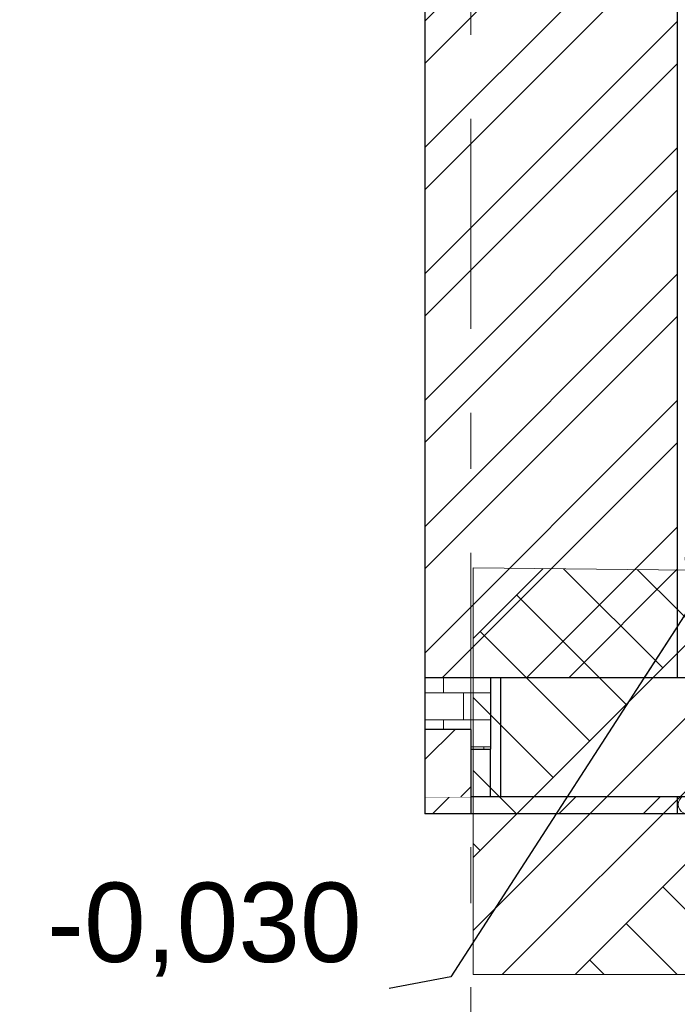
# Model space of a CAD drawing. Header units: millimetres. Extents: x -15683 to 202647, y -7448 to 20513.
# Tile 2 of 114: x -15683 to -14027, y -1122 to 1357. Entities that reach past the tile are written whole.
import ezdxf
from ezdxf.enums import TextEntityAlignment as Align

# ---------------------------------------------------------------- set-up
doc = ezdxf.new("R2010")
doc.units = ezdxf.units.MM
doc.header["$MEASUREMENT"] = 0
doc.set_wipeout_variables(frame=1)
doc.linetypes.add('Wipeout_Contour', pattern=[1000, 0, -1000])
doc.linetypes.add('Штрих-Штриховая', pattern=[1093.611073, 529.166651, -211.666656, 141.111112, -211.666656])
for name, color, linetype, lineweight in [('2D - Общий_Ном._пера__2', 8, 'Continuous', 15), ('2D - Общий_Ном._пера__74', 255, 'Continuous', 0), ('Конструктив - Стены Внутренние несущие_Ном._пера__102', 254, 'Continuous', 5), ('Конструктив - Стены Внутренние несущие_Ном._пера__21', 7, 'Continuous', 30), ('Конструктив - Стены Несущие_Ном._пера__101', 253, 'Continuous', 5), ('Конструктив - Стены Несущие_Ном._пера__21', 7, 'Continuous', 30), ('Размер - Отметка Уровня_Ном._пера__1', 7, 'Continuous', 15), ('Элемент Модели - Оси_Ном._пера__1', 7, 'Continuous', 15), ('Элемент Модели - Оси_Ном._пера__2', 8, 'Continuous', 15)]:
    doc.layers.add(name, color=color, linetype=linetype, lineweight=lineweight)
for name, color, linetype in [('Конструктив - Перекрытия', 7, 'Continuous'), ('Конструктив - Стены Внутренние несущие', 7, 'Continuous'), ('Конструктив - Стены Несущие', 7, 'Continuous'), ('Элемент Модели - Оси', 7, 'Continuous')]:
    doc.layers.add(name, color=color, linetype=linetype)
doc.layers.add('Конструктив - Перекрытия_Ном._пера__170', color=7, linetype='Continuous', lineweight=5, true_color=0x9f9f00)
doc.layers.add('Конструктив - Перекрытия_Ном._пера__29', color=7, linetype='Continuous', lineweight=30, true_color=0x3dad99)
doc.styles.add('СГЕНЕРИР_СТИЛЬ_1', font='arial.ttf')
doc.dimstyles.new('СГЕНЕРИР_СТИЛЬ__3', dxfattribs={"dimtxt": 0.18, "dimasz": 364.8, "dimexe": 0.18, "dimexo": 0.0625, "dimgap": 0, "dimtad": 0, "dimtih": 1, "dimtoh": 1, "dimdec": 4, "dimzin": 0, "dimdsep": 46, "dimcen": 0.09, "dimadec": 0, "dimazin": 0, "dimtfac": 1, "dimtdec": 4, "dimtmove": 0, "dimatfit": 3, "dimldrblk": 'ARROWHEAD_11', "dimfxl": 1, "dimtolj": 1, "dimtzin": 0, "dimarcsym": 0})
pattern_1 = [(45, (0, 0), (-159.099, 159.099), []), (45, (-53.03, 53.03), (-159.099, 159.099), [])]

# ---------------------------------------------------------------- blocks, each defined once
blk = doc.blocks.new('Элемент Разреза_1_1')
at = {"color": 254, "linetype": 'Wipeout_Contour', "lineweight": 0, "ltscale": 58401.920722}
blk.add_wipeout([(-14662.8, 3850), (-14662.8, -300), (-14027.2, -300), (-14027.2, 3850)], dxfattribs=at).dxf.layer = 'Конструктив - Стены Несущие'
at = {"layer": 'Конструктив - Стены Несущие_Ном._пера__101', "linetype": 'Continuous', "lineweight": 5}
h = blk.add_hatch(dxfattribs=at)
h.set_pattern_fill('КИРПИЧ_01_0001', color=253, style=0, pattern_type=2)
h.set_pattern_definition(pattern_1)
h.paths.add_polyline_path([(-14662.8, 3850), (-14662.8, -300), (-14027.2, -300), (-14027.2, 3850)])
at = {"layer": 'Конструктив - Стены Несущие_Ном._пера__21', "color": 7, "linetype": 'Continuous', "lineweight": 30}
blk.add_line((-14662.8, 3410), (-14662.8, -300), dxfattribs=at)
at = {"color": 254, "linetype": 'Wipeout_Contour', "lineweight": 0, "ltscale": 56956.200414}
blk.add_wipeout([(-14027.2, 3850), (-14027.2, -300), (-13927.2, -300), (-13927.2, 3850)], dxfattribs=at).dxf.layer = 'Конструктив - Стены Несущие'
at = {"layer": 'Конструктив - Стены Несущие_Ном._пера__21', "color": 7, "linetype": 'Continuous', "lineweight": 30}
for p, q in [((-14027.2, 3850), (-14027.2, -300)), ((-14027.2, -300), (-14662.8, -300)), ((-13927.2, -300), (-14027.2, -300))]:
    blk.add_line(p, q, dxfattribs=at)
blk = doc.blocks.new('Элемент Разреза_2_1')
at = {"layer": 'Конструктив - Стены Несущие_Ном._пера__21', "color": 7, "linetype": 'Continuous', "lineweight": 30}
blk.add_line((-14472.2, -300), (-14472.2, -600), dxfattribs=at)
blk = doc.blocks.new('*X16')
at = {"layer": 'Конструктив - Стены Внутренние несущие_Ном._пера__102', "color": 254, "linetype": 'Continuous', "lineweight": 5}
for p, q in [((-14616, -338.3), (-14616, -300)), ((-14616, -338.3), (-14662.8, -338.3)), ((-14497.2, -338.3), (-14616, -338.3)), ((-14565.3, -406), (-14565.3, -338.3)), ((-14616, -406), (-14662.8, -406)), ((-14497.2, -406), (-14616, -406)), ((-14616, -430), (-14616, -406)), ((-14497.2, -473.7), (-14547.2, -473.7)), ((-14514.5, -480), (-14514.5, -473.7))]:
    blk.add_line(p, q, dxfattribs=at)
blk = doc.blocks.new('*X17')
at = {"layer": 'Конструктив - Стены Внутренние несущие_Ном._пера__102', "color": 254, "linetype": 'Continuous', "lineweight": 5}
for p, q in [((-14616, -338.3), (-14616, -300)), ((-14616, -338.3), (-14662.8, -338.3)), ((-14497.2, -338.3), (-14616, -338.3)), ((-14565.3, -406), (-14565.3, -338.3)), ((-14616, -406), (-14662.8, -406)), ((-14497.2, -406), (-14616, -406)), ((-14616, -430), (-14616, -406)), ((-14497.2, -473.7), (-14547.2, -473.7)), ((-14514.5, -480), (-14514.5, -473.7))]:
    blk.add_line(p, q, dxfattribs=at)
blk = doc.blocks.new('Элемент Разреза_14_1')
at = {"layer": 'Конструктив - Стены Внутренние несущие_Ном._пера__21', "color": 7, "linetype": 'Continuous', "lineweight": 30}
blk.add_line((-14662.8, -300), (-14662.8, -430), dxfattribs=at)
at = {"layer": 'Конструктив - Стены Внутренние несущие', "lineweight": 0}
for name in ['*X16', '*X17']:
    blk.add_blockref(name, (0, 0), dxfattribs=at)
blk = doc.blocks.new('Элемент Разреза_28_1')
at = {"layer": 'Конструктив - Стены Несущие_Ном._пера__21', "color": 7, "linetype": 'Continuous', "lineweight": 30}
blk.add_line((-14497.2, -300), (-14497.2, -480), dxfattribs=at)
blk = doc.blocks.new('*X33')
at = {"layer": 'Конструктив - Стены Несущие_Ном._пера__101', "color": 253, "linetype": 'Continuous', "lineweight": 5}
for p, q in [((-14023.9, -612.5), (-14024.8, -619)), ((-14024.8, -619), (-14023.9, -625.6)), ((-14021.2, -606.5), (-14023.9, -612.5)), ((-14017.1, -601.5), (-14021.2, -606.5)), ((-14014.9, -600), (-14017.1, -601.5)), ((-13967.7, -614.3), (-13986.7, -600)), ((-13967.7, -614.3), (-13955.5, -619)), ((-13955.5, -619.1), (-13967.7, -623.8)), ((-13955.5, -619), (-13942.7, -616.5)), ((-13942.7, -621.6), (-13955.5, -619.1)), ((-13942.7, -616.5), (-13933.1, -607.8)), ((-13933.1, -607.8), (-13930.9, -600)), ((-14023.9, -625.6), (-14021.2, -631.6)), ((-14021.2, -631.6), (-14017.1, -636.6)), ((-14017.1, -636.6), (-14011.6, -640.3)), ((-14011.6, -640.3), (-14005.4, -642.4)), ((-14005.4, -642.4), (-13998.9, -642.8)), ((-13998.9, -642.8), (-13992.5, -641.3)), ((-13992.5, -641.3), (-13986.7, -638.1)), ((-13967.7, -623.8), (-13986.7, -638.1)), ((-13933.1, -630.3), (-13942.7, -621.6)), ((-13929.6, -642.9), (-13933.1, -630.3)), ((-13929.6, -642.9), (-13929.6, -642.9))]:
    blk.add_line(p, q, dxfattribs=at)
blk = doc.blocks.new('Элемент Разреза_29_1')
at = {"color": 254, "linetype": 'Wipeout_Contour', "lineweight": 0, "ltscale": 57433.787002}
blk.add_wipeout([(-14662.8, -600), (-14662.8, -642.9), (-14027.2, -642.9), (-14027.2, -600)], dxfattribs=at).dxf.layer = 'Конструктив - Стены Несущие'
at = {"color": 254, "linetype": 'Wipeout_Contour', "lineweight": 0, "ltscale": 55744.245773}
blk.add_wipeout([(-13927.2, -642.9), (-13917.2, -642.9), (-13917.2, -600), (-13927.2, -600)], dxfattribs=at).dxf.layer = 'Конструктив - Стены Несущие'
at = {"layer": 'Конструктив - Стены Несущие_Ном._пера__101', "linetype": 'Continuous', "lineweight": 5}
h = blk.add_hatch(dxfattribs=at)
h.set_pattern_fill('КИРПИЧ_01_0001', color=253, style=0, pattern_type=2)
h.set_pattern_definition(pattern_1)
h.paths.add_polyline_path([(-14662.8, -600), (-14662.8, -642.9), (-14027.2, -642.9), (-14027.2, -600)])
h = blk.add_hatch(dxfattribs=at)
h.set_pattern_fill('ШТУКАТУРКА__ГИПС_01_0001', color=253, style=0, pattern_type=2)
h.set_pattern_definition([(45, (0, 350), (-111.3693, 111.3693), [0, -105, 0, -157.5]), (110, (350, 350), (148.0016, 53.8682), [0, -77, 0, -133])])
h.paths.add_polyline_path([(-13927.2, -642.9), (-13917.2, -642.9), (-13917.2, -600), (-13927.2, -600)])
at = {"color": 254, "linetype": 'Wipeout_Contour', "lineweight": 0, "ltscale": 55964.027931}
blk.add_wipeout([(-14027.2, -600), (-14027.2, -642.9), (-13927.2, -642.9), (-13927.2, -600)], dxfattribs=at).dxf.layer = 'Конструктив - Стены Несущие'
at = {"layer": 'Конструктив - Стены Несущие_Ном._пера__21', "color": 7, "linetype": 'Continuous', "lineweight": 30}
for p, q in [((-14027.2, -600), (-14662.8, -600)), ((-14027.2, -600), (-14027.2, -642.9)), ((-13927.2, -600), (-14027.2, -600)), ((-13927.2, -600), (-13927.2, -642.9)), ((-13917.2, -600), (-13927.2, -600)), ((-13917.2, -600), (-13917.2, -642.9)), ((-14027.2, -642.9), (-14547.2, -642.9)), ((-13927.2, -642.9), (-14027.2, -642.9)), ((-13917.2, -642.9), (-13927.2, -642.9))]:
    blk.add_line(p, q, dxfattribs=at)
at = {"layer": 'Конструктив - Стены Несущие', "lineweight": 0}
blk.add_blockref('*X33', (0, 0), dxfattribs=at)
blk = doc.blocks.new('Элемент Разреза_30_1')
at = {"layer": 'Конструктив - Перекрытия_Ном._пера__29', "color": 135, "linetype": 'Continuous', "lineweight": 30, "true_color": 0x3dad99}
blk.add_line((-14547.2, -642.9), (-14662.8, -642.9), dxfattribs=at)
at = {"color": 254, "linetype": 'Wipeout_Contour', "lineweight": 0, "ltscale": 58457.173678}
blk.add_wipeout([(-14662.8, -430), (-14662.8, -600), (-14547.2, -600), (-14547.2, -430)], dxfattribs=at).dxf.layer = 'Конструктив - Перекрытия'
at = {"layer": 'Конструктив - Перекрытия_Ном._пера__170', "linetype": 'Continuous', "lineweight": 5, "true_color": 0x9f9f00}
h = blk.add_hatch(dxfattribs=at)
h.set_pattern_fill('ЖЕЛЕЗОБЕТОН_0001', color=54, style=0, pattern_type=2)
h.set_pattern_definition([(45, (0, 0), (-183.8478, 183.8478), []), (45, (-91.92, 91.92), (-183.8478, 183.8478), [195, -65, 0, -65])])
h.paths.add_polyline_path([(-14662.8, -430), (-14662.8, -600), (-14547.2, -600), (-14547.2, -430)])
at = {"layer": 'Конструктив - Перекрытия_Ном._пера__29', "color": 135, "linetype": 'Continuous', "lineweight": 30, "true_color": 0x3dad99}
for p, q in [((-14662.8, -430), (-14662.8, -600)), ((-14547.2, -430), (-14662.8, -430)), ((-14547.2, -430), (-14547.2, -642.9)), ((-14662.8, -600), (-14662.8, -642.9))]:
    blk.add_line(p, q, dxfattribs=at)
blk = doc.blocks.new('Элемент Разреза_31_1')
at = {"layer": 'Конструктив - Стены Несущие_Ном._пера__21', "color": 7, "linetype": 'Continuous', "lineweight": 30}
for p in [(-14547.2, -480), (-14497.2, -600)]:
    blk.add_line(p, (-14497.2, -480), dxfattribs=at)
blk = doc.blocks.new('Стандартный Маркер Сетки[2]_1', base_point=(-14547.2, 4588.6))
at = {"layer": 'Элемент Модели - Оси_Ном._пера__2', "color": 8, "linetype": 'Штрих-Штриховая', "lineweight": 15}
blk.add_line((-14547.2, 4388.6), (-14547.2, -5800), dxfattribs=at)
at = {"layer": 'Элемент Модели - Оси_Ном._пера__1', "color": 7, "lineweight": 15, "style": 'СГЕНЕРИР_СТИЛЬ_1'}
blk.add_attdef('AC_MarkerText_1', text='', height=350, rotation=360, dxfattribs=at).set_placement((-14547.2, -6300), align=Align.TOP_CENTER)
blk = doc.blocks.new('Стандартный Маркер Сетки[3]_1', base_point=(-14547.2, 4588.6))
at = {"layer": 'Элемент Модели - Оси_Ном._пера__2', "color": 8, "linetype": 'Штрих-Штриховая', "lineweight": 15}
blk.add_line((-14547.2, 4388.6), (-14547.2, -5800), dxfattribs=at)
at = {"layer": 'Элемент Модели - Оси_Ном._пера__2', "color": 8, "lineweight": 15, "style": 'СГЕНЕРИР_СТИЛЬ_1'}
blk.add_attdef('AC_MarkerText_1', text='', height=350, rotation=360, dxfattribs=at).set_placement((-14547.2, -6300), align=Align.TOP_CENTER)
blk = doc.blocks.new('Стандартный Маркер Сетки[4]_1', base_point=(-14547.2, 4588.6))
at = {"layer": 'Элемент Модели - Оси_Ном._пера__2', "color": 8, "linetype": 'Штрих-Штриховая', "lineweight": 15}
blk.add_line((-14547.2, 4388.6), (-14547.2, -5800), dxfattribs=at)
at = {"layer": 'Элемент Модели - Оси_Ном._пера__1', "color": 7, "lineweight": 15, "style": 'СГЕНЕРИР_СТИЛЬ_1'}
blk.add_attdef('AC_MarkerText_1', text='', height=350, rotation=360, dxfattribs=at).set_placement((-14547.2, -6300), align=Align.TOP_CENTER)
blk = doc.blocks.new('ARROWHEAD_11')
at = {"color": 0, "linetype": 'Continuous', "lineweight": 0}
blk.add_line((0, 0), (-1, 0), dxfattribs=at)
at = {"color": 0, "linetype": 'Continuous', "lineweight": 0, "const_width": 0.25, "flags": 128}
blk.add_lwpolyline([(-0.125, 0, 1), (0.125, 0, 1)], format="xyb", close=True, dxfattribs=at)

msp = doc.modelspace()

# ---------------------------------------------------------------- block references
at = {"layer": 'Конструктив - Стены Несущие', "lineweight": 0}
msp.add_blockref('Элемент Разреза_1_1', (0, 0), dxfattribs=at)

# ---------------------------------------------------------------- next in the draw order: block references
at = {"layer": 'Конструктив - Стены Внутренние несущие', "lineweight": 0}
msp.add_blockref('Элемент Разреза_14_1', (0, 0), dxfattribs=at)
at = {"layer": 'Конструктив - Стены Несущие', "lineweight": 0}
for name in ['Элемент Разреза_2_1', 'Элемент Разреза_28_1']:
    msp.add_blockref(name, (0, 0), dxfattribs=at)

# ---------------------------------------------------------------- next in the draw order: block references
msp.add_blockref('Элемент Разреза_29_1', (0, 0), dxfattribs=at)

# ---------------------------------------------------------------- next in the draw order: block references
at = {"layer": 'Конструктив - Перекрытия', "lineweight": 0}
msp.add_blockref('Элемент Разреза_30_1', (0, 0), dxfattribs=at)

# ---------------------------------------------------------------- next in the draw order: hatches: boundary and pattern name
at = {"layer": '2D - Общий_Ном._пера__2', "linetype": 'Continuous', "lineweight": 15}
h = msp.add_hatch(dxfattribs=at)
h.set_pattern_fill('ГРУНТ_02_0001', color=8, style=0, pattern_type=2)
h.set_pattern_definition([(45, (0, 0), (-275.772, 275.772), []), (45, (-91.9, 91.9), (-551.543, 551.543), []), (45, (-183.85, 183.85), (-551.543, 551.543), []), (135, (-275.77, 275.77), (91.9239, 91.9239), [390, -390])])
h.paths.add_polyline_path([(-14541.5, -23.2), (-7467.2, -100), (-7467.2, -337.8), (-1283.9, -309.3), (883, -300), (883, -1047.5), (-14541.5, -1047.5)])

# ---------------------------------------------------------------- next in the draw order: linework, layer by layer
at = {"layer": '2D - Общий_Ном._пера__74', "color": 255, "linetype": 'Continuous', "lineweight": 0, "flags": 128}
msp.add_lwpolyline([(-14541.5, -23.2), (-7467.2, -100), (-7467.2, -337.8), (-1283.9, -309.3), (883, -300), (883, -1047.5), (-14541.5, -1047.5)], close=True, dxfattribs=at)

# ---------------------------------------------------------------- next in the draw order: block references
at = {"layer": 'Конструктив - Стены Несущие', "lineweight": 0}
msp.add_blockref('Элемент Разреза_31_1', (0, 0), dxfattribs=at)
at = {"layer": 'Элемент Модели - Оси', "color": 8, "linetype": 'Continuous', "lineweight": 15}
for name in ['Стандартный Маркер Сетки[2]_1', 'Стандартный Маркер Сетки[3]_1', 'Стандартный Маркер Сетки[4]_1']:
    msp.add_blockref(name, (-14547.2, 4588.6), dxfattribs=at)

# ---------------------------------------------------------------- next in the draw order: wipeouts: each hides what was drawn before it
at = {"color": 7, "linetype": 'Wipeout_Contour', "lineweight": 15, "ltscale": 60988.009035}
msp.add_wipeout([(-15683.2, -768.6), (-14752.9, -768.6), (-14752.9, -1082.9), (-15683.2, -1082.9)], dxfattribs=at).dxf.layer = 'Размер - Отметка Уровня_Ном._пера__1'

# ---------------------------------------------------------------- next in the draw order: texts
at = {"layer": 'Размер - Отметка Уровня_Ном._пера__1', "color": 7, "linetype": 'Continuous', "lineweight": 15, "insert": (-15218, -1053.1), "char_height": 200, "attachment_point": 8, "style": 'СГЕНЕРИР_СТИЛЬ_1'}
msp.add_mtext('\\A1;-0,030', dxfattribs=at)

# ---------------------------------------------------------------- next in the draw order: leaders
at = {"layer": 'Размер - Отметка Уровня_Ном._пера__1', "color": 7, "linetype": 'Continuous', "lineweight": 15, "annotation_type": 0, "has_hookline": 1, "hookline_direction": 1, "text_width": 770}
msp.add_leader([(-13917.2, 0), (-14597.2, -1053.1), (-14752.9, -1082.9)], dimstyle='СГЕНЕРИР_СТИЛЬ__3', dxfattribs=at)

doc.saveas('drawing.dxf')
